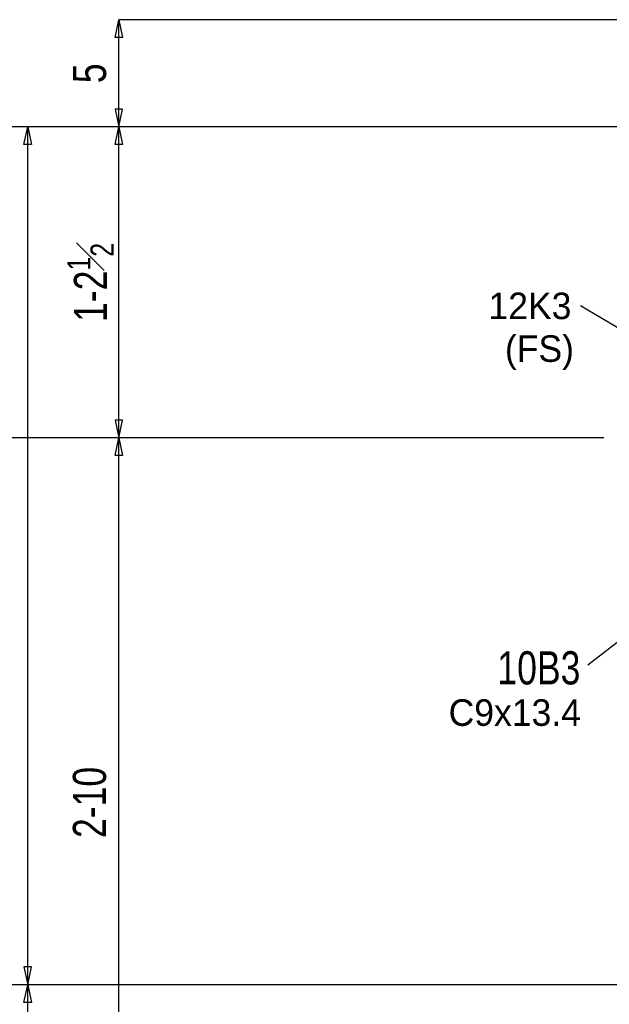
# Model space of a CAD drawing. Header units: inches. Extents: x -17.2 to 17.5, y -11.2 to 11.2.
# Tile 9 of 38: x -13.9 to -11.6, y 3.5 to 7.3. Entities that reach past the tile are written whole.
import ezdxf
from ezdxf.enums import TextEntityAlignment as Align

# ---------------------------------------------------------------- set-up
doc = ezdxf.new("R2010")
doc.units = ezdxf.units.IN
doc.header["$LTSCALE"] = 2.5
doc.header["$MEASUREMENT"] = 0
doc.layers.add('Layer_0', color=7, linetype='Continuous')
doc.styles.add('MTextWidth', font='txt', dxfattribs={"width": 0.8, "height": 0.2})

msp = doc.modelspace()

# ---------------------------------------------------------------- linework, layer by layer
at = {"color": 1, "linetype": 'Continuous'}
for p, q in [((-13.493, 7.2322), (-13.4783, 7.3011)), ((-13.4783, 6.8845), (-13.4783, 7.3011)), ((-13.4783, 7.3011), (-13.4635, 7.2322)), ((-10.427, 7.3011), (-13.4783, 7.3011)), ((-13.4635, 7.2322), (-13.493, 7.2322)), ((-13.4635, 6.9534), (-13.493, 6.9534)), ((-13.493, 6.9534), (-13.4783, 6.8845)), ((-13.4783, 6.8845), (-13.4635, 6.9534)), ((-13.8324, 6.8845), (-14.1866, 6.8845)), ((-13.8472, 6.8156), (-13.8324, 6.8845)), ((-13.8324, 3.5511), (-13.8324, 6.8845)), ((-13.8324, 6.8845), (-13.8177, 6.8156)), ((-13.4783, 6.8845), (-13.8324, 6.8845)), ((-13.493, 6.8156), (-13.4783, 6.8845)), ((-13.4783, 5.6761), (-13.4783, 6.8845)), ((-13.4783, 6.8845), (-13.4635, 6.8156)), ((-8.4166, 6.8845), (-13.4783, 6.8845)), ((-8.4166, 6.8845), (-13.4783, 6.8845)), ((-13.8177, 6.8156), (-13.8472, 6.8156)), ((-13.4635, 6.8156), (-13.493, 6.8156)), ((-11.6842, 6.1903), (-11.1801, 5.8911)), ((-13.4635, 5.745), (-13.493, 5.745)), ((-13.493, 5.745), (-13.4783, 5.6761)), ((-13.4783, 5.6761), (-13.4635, 5.745)), ((-13.4783, 5.6761), (-14.5939, 5.6761)), ((-13.493, 5.6072), (-13.4783, 5.6761)), ((-13.4783, 2.8428), (-13.4783, 5.6761)), ((-13.4783, 5.6761), (-13.4635, 5.6072)), ((-11.5937, 5.6761), (-13.4783, 5.6761)), ((-11.5937, 5.6761), (-13.4783, 5.6761)), ((-13.4635, 5.6072), (-13.493, 5.6072)), ((-11.6569, 4.7945), (-10.8617, 5.4077)), ((-13.8177, 3.62), (-13.8472, 3.62)), ((-13.8472, 3.62), (-13.8324, 3.5511)), ((-13.8324, 3.5511), (-13.8177, 3.62)), ((-13.8324, 3.5511), (-14.5939, 3.5511)), ((-13.8472, 3.4822), (-13.8324, 3.5511)), ((-8.427, 3.5511), (-13.8324, 3.5511)), ((-13.8324, 0.7595), (-13.8324, 3.5511)), ((-13.8324, 3.5511), (-13.8177, 3.4822)), ((-8.427, 3.5511), (-13.8324, 3.5511)), ((-13.8177, 3.4822), (-13.8472, 3.4822))]:
    msp.add_line(p, q, dxfattribs=at)

# ---------------------------------------------------------------- texts
at = {"color": 2, "linetype": 'Continuous', "width": 0.8}
for s, height, p in [('5', 0.129, (-13.5279, 7.0928)), ('2-10', 0.12902, (-13.5279, 4.2595))]:
    msp.add_text(s, height=height, rotation=90, dxfattribs=at).set_placement(p, align=Align.CENTER)
at = {"color": 1, "linetype": 'Continuous'}
msp.add_text('(FS)', height=0.10322, dxfattribs=at).set_placement((-11.7101, 5.9714), align=Align.RIGHT)
at = {"color": 2, "linetype": 'Continuous', "insert": (-13.4981, 6.2803), "char_height": 0.129022, "attachment_point": 8, "rotation": 90, "style": 'MTextWidth'}
msp.add_mtext('\\A1;1-2{\\H0.70x;\\S1#2;}', dxfattribs=at)
at = {"layer": 'Layer_0', "color": 1, "linetype": 'Continuous'}
for s, p in [('12K3', (-11.72, 6.1375)), ('C9x13.4', (-11.683, 4.557))]:
    msp.add_text(s, height=0.10322, dxfattribs=at).set_placement(p, align=Align.RIGHT)
at = {"layer": 'Layer_0', "color": 2, "linetype": 'Continuous', "width": 0.8}
msp.add_text('10B3', height=0.12902, dxfattribs=at).set_placement((-11.6852, 4.718), align=Align.RIGHT)

doc.saveas('drawing.dxf')
